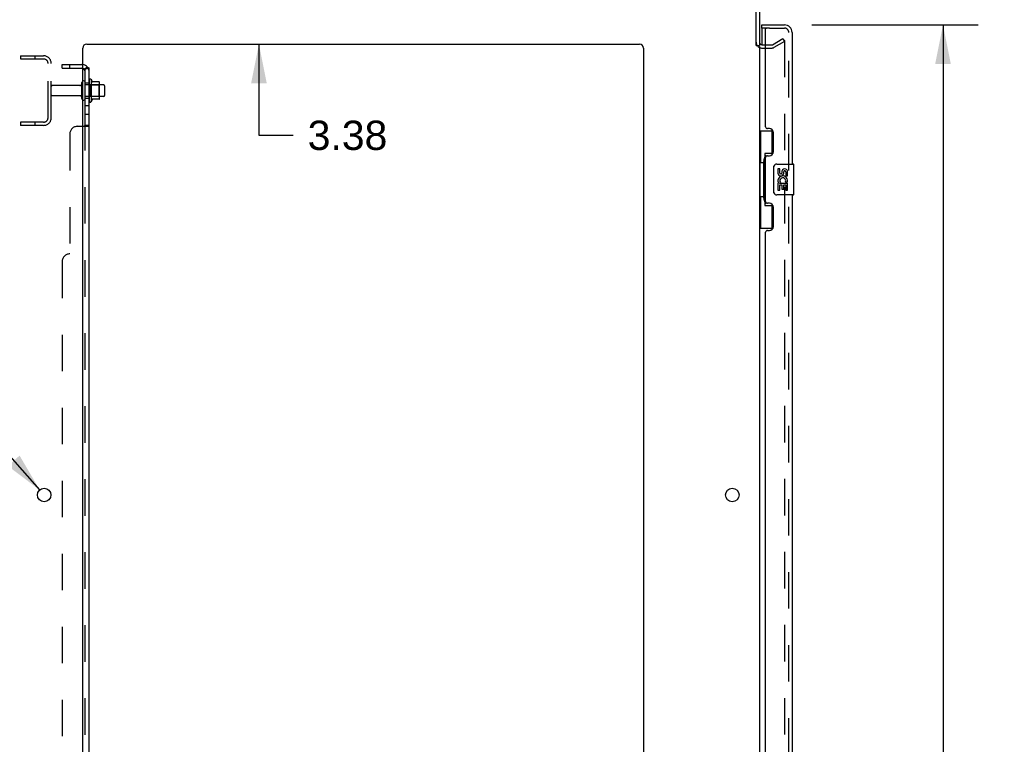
# Model space of a CAD drawing. Header units: inches. Extents: x 0 to 215, y 0 to 139.
# Tile 44 of 98: x 20 to 52, y 69 to 92. Entities that reach past the tile are written whole.
import ezdxf

# ---------------------------------------------------------------- set-up
doc = ezdxf.new("R2010")
doc.units = ezdxf.units.IN
doc.header["$LTSCALE"] = 11.804375
doc.header["$MEASUREMENT"] = 0
doc.linetypes.add('HIDDEN', pattern=[0.2, 0.1, -0.1])
doc.layers.get('0').update_dxf_attribs({"linetype": 'CONTINUOUS'})
for name, color, linetype in [('DEFAULT_2', 8, 'HIDDEN'), ('DIMENSIONS', 7, 'CONTINUOUS'), ('DOOR_ASSEMBLY', 7, 'CONTINUOUS'), ('SUBPANEL', 7, 'CONTINUOUS')]:
    doc.layers.add(name, color=color, linetype=linetype)
doc.styles.get("Standard").update_dxf_attribs({"font": 'arial.ttf'})
doc.styles.add('TEXTSTYLE_1', font='gdt', dxfattribs={"width": 0.8})
doc.dimstyles.new('DIMSTYLE_1', dxfattribs={"dimtxt": 0.946875, "dimasz": 1.2625, "dimexe": 0.09, "dimexo": 0.07, "dimgap": 0.0375, "dimtad": 0, "dimtih": 1, "dimtoh": 1, "dimzin": 4, "dimdsep": 46, "dimtxsty": 'Standard', "dimblk": '_FILLED', "dimblk1": '_FILLED', "dimblk2": '_FILLED', "dimcen": 0.09, "dimadec": 3, "dimazin": 1, "dimtfac": 1, "dimtdec": 3, "dimtofl": 0, "dimtmove": 0, "dimatfit": 3, "dimldrblk": '_FILLED', "dimfxl": 0, "dimtolj": 1, "dimtzin": 4, "dimarcsym": 0})
doc.dimstyles.new('DIMSTYLE_2', dxfattribs={"dimtxt": 0.946875, "dimasz": 1.2625, "dimexe": 0.09, "dimexo": 0.07, "dimgap": 0.09, "dimtad": 0, "dimtih": 1, "dimtoh": 1, "dimzin": 4, "dimdsep": 46, "dimtxsty": 'Standard', "dimblk": '_FILLED', "dimblk1": '_FILLED', "dimblk2": '_FILLED', "dimcen": 0.09, "dimadec": 3, "dimazin": 1, "dimtfac": 1, "dimtdec": 3, "dimtofl": 0, "dimtmove": 0, "dimatfit": 1, "dimldrblk": '_FILLED', "dimfxl": 0, "dimtolj": 1, "dimtzin": 4, "dimarcsym": 0})

# ---------------------------------------------------------------- blocks, each defined once
blk = doc.blocks.new('_FILLED')
at = {"color": 0, "linetype": 'ByBlock'}
blk.add_solid([(0, 0), (-1, 0.2), (-1, -0.2)], dxfattribs=at)
blk = doc.blocks.new('*D9')
at = {"layer": 'DIMENSIONS', "color": 2, "linetype": 'Continuous'}
for p, q in [((45.94, 92.251), (51.32, 92.251)), ((50.184, 92.251), (50.184, 53.317)), ((50.184, 11.751), (50.184, 50.003)), ((45.94, 11.751), (51.32, 11.751))]:
    blk.add_line(p, q, dxfattribs=at)
at = {"layer": 'DIMENSIONS', "color": 2, "linetype": 'Continuous', "xscale": 1.2625, "yscale": 1.2625, "zscale": 1.2625}
for p, rotation in [((50.184, 92.251), 90), ((50.184, 11.751), 270)]:
    blk.add_blockref('_FILLED', p, dxfattribs=dict(at, rotation=rotation))
at = {"layer": 'DIMENSIONS', "color": 2, "linetype": 'Continuous', "insert": (50.184, 52.843), "char_height": 0.9469, "width": 3.9635, "attachment_point": 2, "line_spacing_factor": 0.9}
blk.add_mtext('80.50\\PDOOR', dxfattribs=at)
blk = doc.blocks.new('*D19')
at = {"layer": 'DIMENSIONS', "color": 2, "linetype": 'Continuous'}
for p, q in [((18.539, 79.954), (17.434, 79.954)), ((20.974, 77.214), (18.539, 79.954))]:
    blk.add_line(p, q, dxfattribs=at)
at = {"layer": 'DIMENSIONS', "color": 2, "linetype": 'Continuous', "xscale": 1.2625, "yscale": 1.2625, "zscale": 1.2625, "rotation": 311.6388575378}
blk.add_blockref('_FILLED', (20.974, 77.214), dxfattribs=at)
at = {"layer": 'DIMENSIONS', "color": 2, "linetype": 'Continuous', "insert": (16.961, 80.428), "char_height": 0.94688, "width": 3.09993, "attachment_point": 3, "line_spacing_factor": 0.9, "style": 'TEXTSTYLE_1'}
blk.add_mtext('{\\fgdt;n}\\fArial;.44\\P(x12)', dxfattribs=at)
blk = doc.blocks.new('*D20')
at = {"layer": 'DIMENSIONS', "color": 2, "linetype": 'Continuous'}
for p, q in [((28.063, 95.001), (28.063, 97.526)), ((28.063, 91.626), (28.063, 88.679)), ((28.063, 88.679), (29.167, 88.679))]:
    blk.add_line(p, q, dxfattribs=at)
at = {"layer": 'DIMENSIONS', "color": 2, "linetype": 'Continuous', "xscale": 1.2625, "yscale": 1.2625, "zscale": 1.2625}
for p, rotation in [((28.063, 95.001), 270), ((28.063, 91.626), 90)]:
    blk.add_blockref('_FILLED', p, dxfattribs=dict(at, rotation=rotation))
at = {"layer": 'DIMENSIONS', "color": 2, "linetype": 'Continuous', "insert": (29.641, 89.153), "char_height": 0.9469, "width": 2.57311, "attachment_point": 1, "line_spacing_factor": 0.9}
blk.add_mtext('3.38', dxfattribs=at)

msp = doc.modelspace()

# ---------------------------------------------------------------- linework, layer by layer
at = {"color": 3, "linetype": 'Continuous'}
for p, q in [((44.141, 91.583), (44.141, 94.807)), ((44.245, 94.812), (44.245, 91.584)), ((22.37, 11.126), (22.37, 91.501)), ((22.495, 91.626), (40.37, 91.626)), ((40.495, 91.501), (40.495, 11.126)), ((44.245, 91.553), (44.245, 12.449)), ((44.33, 91.605), (44.449, 91.605))]:
    msp.add_line(p, q, dxfattribs=at)
at = {"color": 7, "linetype": 'Continuous'}
for p, q in [((44.141, 91.584), (44.245, 91.584)), ((22.644, 90.482), (22.644, 89.77)), ((22.899, 90.403), (22.672, 90.403)), ((22.91, 89.87), (22.91, 90.381)), ((23.044, 90.313), (22.91, 90.313)), ((23.074, 90.283), (23.074, 89.968)), ((22.899, 89.848), (22.672, 89.848)), ((23.044, 89.938), (22.91, 89.938))]:
    msp.add_line(p, q, dxfattribs=at)
at = {"color": 3, "linetype": 'Continuous'}
for centre in [(21.12, 77.051), (43.37, 77.051)]:
    msp.add_circle(centre, 0.219, dxfattribs=at)
for centre, radius, start, end in [((22.495, 91.501), 0.125, 90, 180), ((40.37, 91.501), 0.125, 0, 90), ((44.33, 91.69), 0.085, 180, 270)]:
    msp.add_arc(centre, radius, start, end, dxfattribs=at)
at = {"color": 7, "linetype": 'Continuous'}
for centre, radius, start, end in [((22.394, 90.383), 0.055, 360, 115.9094), ((22.612, 90.46), 0.0384, 34.4497, 180), ((22.044, 90.126), 0.698, 23.9679, 30.6631), ((22.69, 90.413), 0.01, 203.9679, 270), ((22.899, 90.393), 0.01, 5.1938, 90), ((22.769, 90.381), 0.141, 0, 5.2081), ((23.044, 90.283), 0.03, 360, 90), ((22.394, 89.868), 0.055, 244.0906, 0), ((22.612, 89.792), 0.0384, 180, 325.5503), ((22.044, 90.126), 0.698, 329.3369, 336.0321), ((22.69, 89.838), 0.01, 90, 156.0321), ((22.899, 89.858), 0.01, 270, 354.8062), ((22.769, 89.87), 0.141, 354.7919, 360), ((23.044, 89.968), 0.03, 270, 0)]:
    msp.add_arc(centre, radius, start, end, dxfattribs=at)
at = {"layer": 'DEFAULT_2', "color": 8, "linetype": 'HIDDEN'}
for p, q in [((44.666, 91.609), (45.005, 91.805)), ((45.057, 91.715), (44.718, 91.519)), ((45.005, 91.805), (45.057, 91.715)), ((45.057, 91.735), (45.057, 12.266)), ((44.33, 91.501), (44.649, 91.501)), ((44.449, 91.605), (44.649, 91.605)), ((20.349, 91.251), (20.349, 91.147)), ((20.349, 91.251), (21.102, 91.251)), ((20.349, 91.147), (21.102, 91.147)), ((20.819, 91.251), (20.819, 91.147)), ((21.245, 89.247), (21.245, 91.004)), ((21.349, 89.247), (21.349, 91.004)), ((22.574, 90.46), (22.574, 89.792)), ((22.276, 90.291), (21.379, 90.291)), ((22.339, 89.868), (22.339, 90.383)), ((22.449, 89.868), (22.449, 90.383)), ((22.91, 90.313), (22.449, 90.313)), ((22.594, 90.309), (22.574, 90.329)), ((22.594, 90.309), (22.594, 89.942)), ((22.594, 90.309), (22.89, 90.309)), ((22.89, 90.309), (22.91, 90.329)), ((22.89, 90.309), (22.89, 89.942)), ((22.276, 89.961), (21.379, 89.961)), ((22.91, 89.938), (22.449, 89.938)), ((22.594, 89.942), (22.574, 89.922)), ((22.594, 89.942), (22.89, 89.942)), ((22.89, 89.942), (22.91, 89.922)), ((20.349, 89.105), (20.349, 89.001)), ((21.102, 89.105), (20.349, 89.105)), ((21.102, 89.001), (20.349, 89.001)), ((20.819, 89.105), (20.819, 89.001))]:
    msp.add_line(p, q, dxfattribs=at)
for points in [[(45.04, 91.755), (45.04, 91.755), (45.038, 91.755), (45.036, 91.755), (45.034, 91.754), (45.032, 91.753)], [(45.046, 91.754), (45.044, 91.755), (45.042, 91.755), (45.04, 91.755)], [(45.046, 91.754), (45.047, 91.753), (45.049, 91.752), (45.051, 91.751), (45.052, 91.75), (45.054, 91.748), (45.055, 91.746), (45.056, 91.744), (45.056, 91.742), (45.057, 91.74), (45.057, 91.738), (45.057, 91.735)]]:
    msp.add_lwpolyline(points, dxfattribs=at)
for centre, radius, start, end in [((44.33, 91.69), 0.189, 180, 270), ((44.649, 91.638), 0.033, 270, 300), ((44.649, 91.638), 0.137, 270, 300), ((21.102, 91.004), 0.246, 0, 90), ((21.102, 91.004), 0.142, 0, 90), ((22.394, 90.383), 0.055, 115.9094, 180), ((21.379, 90.261), 0.03, 90, 180), ((22.276, 90.353), 0.0625, 270, 360), ((21.379, 89.991), 0.03, 180, 270), ((22.276, 89.898), 0.0625, 0, 90), ((22.394, 89.868), 0.055, 180, 244.0906), ((21.102, 89.247), 0.246, 270, 360), ((21.102, 89.247), 0.142, 270, 360)]:
    msp.add_arc(centre, radius, start, end, dxfattribs=at)
at = {"layer": 'DOOR_ASSEMBLY', "color": 7, "linetype": 'Continuous'}
for p, q in [((44.324, 92.147), (44.324, 92.251)), ((44.463, 92.147), (44.324, 92.147)), ((44.324, 92.127), (44.324, 91.605)), ((44.574, 92.147), (44.478, 92.147)), ((44.245, 88.826), (44.685, 88.826)), ((44.284, 88.826), (44.284, 87.801)), ((44.649, 88.826), (44.649, 88.046)), ((44.422, 88.091), (44.422, 86.411)), ((44.649, 88.091), (44.422, 88.091)), ((44.262, 87.801), (44.262, 86.701)), ((44.262, 87.801), (44.385, 87.801)), ((44.385, 87.831), (44.385, 87.852)), ((44.385, 86.701), (44.385, 87.801)), ((44.708, 86.851), (44.708, 87.651)), ((44.808, 87.751), (45.348, 87.751)), ((44.845, 87.597), (44.845, 87.46)), ((44.908, 87.597), (44.845, 87.597)), ((44.908, 87.46), (44.908, 87.597)), ((45.363, 86.766), (45.363, 87.736)), ((44.973, 87.523), (44.974, 87.454)), ((45.034, 87.46), (45.034, 87.502)), ((45.097, 87.502), (45.097, 87.366)), ((45.097, 87.366), (45.16, 87.366)), ((45.16, 87.366), (45.16, 87.502)), ((44.845, 87.135), (44.845, 86.905)), ((44.864, 87.135), (44.845, 87.135)), ((44.898, 87.135), (44.926, 87.155)), ((44.898, 87.135), (45.16, 87.135)), ((44.908, 86.905), (44.908, 87.073)), ((44.908, 87.073), (44.973, 87.073)), ((44.973, 87.073), (44.973, 86.936)), ((44.973, 86.936), (45.034, 86.936)), ((45.034, 86.936), (45.034, 87.073)), ((45.034, 87.073), (45.097, 87.073)), ((45.089, 87.171), (45.147, 87.146)), ((45.097, 87.073), (45.097, 86.905)), ((45.16, 86.905), (45.16, 87.135)), ((44.262, 86.701), (44.385, 86.701)), ((44.284, 86.701), (44.284, 85.676)), ((44.385, 86.65), (44.385, 86.671)), ((45.348, 86.751), (44.808, 86.751)), ((44.845, 86.905), (44.908, 86.905)), ((45.097, 86.905), (45.16, 86.905)), ((44.422, 86.411), (44.649, 86.411)), ((44.649, 86.456), (44.649, 85.676)), ((44.245, 85.676), (44.685, 85.676))]:
    msp.add_line(p, q, dxfattribs=at)
at = {"layer": 'DOOR_ASSEMBLY', "color": 3, "linetype": 'Continuous'}
for p, q in [((44.324, 92.251), (45.056, 92.251)), ((44.449, 88.958), (44.449, 92.127)), ((45.303, 92.004), (45.303, 87.751)), ((44.569, 88.898), (44.509, 88.898)), ((44.699, 88.148), (44.699, 88.768)), ((44.449, 86.543), (44.449, 87.958)), ((44.509, 88.018), (44.569, 88.018)), ((45.303, 86.751), (45.303, 64.251)), ((44.569, 86.483), (44.509, 86.483)), ((44.699, 85.733), (44.699, 86.353)), ((44.449, 65.458), (44.449, 85.543)), ((44.509, 85.603), (44.569, 85.603))]:
    msp.add_line(p, q, dxfattribs=at)
at = {"layer": 'DOOR_ASSEMBLY', "color": 8, "linetype": 'HIDDEN'}
for p, q in [((44.469, 92.147), (44.463, 92.147)), ((44.469, 92.147), (44.478, 92.147)), ((44.574, 92.147), (45.056, 92.147)), ((45.199, 11.997), (45.199, 92.004))]:
    msp.add_line(p, q, dxfattribs=at)
at = {"layer": 'DOOR_ASSEMBLY', "color": 7, "linetype": 'Continuous'}
for points in [[(44.422, 88.067), (44.422, 88.064), (44.423, 88.06), (44.423, 88.056), (44.425, 88.052), (44.426, 88.047), (44.428, 88.042), (44.431, 88.036), (44.434, 88.03), (44.437, 88.024), (44.441, 88.017), (44.445, 88.01), (44.45, 88.002), (44.456, 87.993), (44.458, 87.99)], [(44.708, 87.651), (44.708, 87.657), (44.709, 87.663), (44.71, 87.669), (44.711, 87.675), (44.713, 87.681), (44.715, 87.687)], [(44.715, 86.815), (44.713, 86.82), (44.711, 86.826), (44.71, 86.832), (44.709, 86.838), (44.708, 86.845), (44.708, 86.851)], [(44.458, 86.512), (44.456, 86.508), (44.45, 86.5), (44.445, 86.492), (44.441, 86.485), (44.437, 86.478), (44.434, 86.471), (44.431, 86.465), (44.428, 86.46), (44.426, 86.455), (44.425, 86.45), (44.423, 86.446), (44.423, 86.442), (44.422, 86.438), (44.422, 86.435)]]:
    msp.add_lwpolyline(points, dxfattribs=at)
for centre, radius, start, end in [((44.344, 92.127), 0.02, 102.8571, 180), ((45.139, 91.861), 0.26, 90, 92.5937), ((44.808, 87.651), 0.1, 90, 158.8004), ((45.066, 87.502), 0.0943, 68.6999, 167.4338), ((45.066, 87.502), 0.0943, 0, 68.6704), ((45.348, 87.736), 0.015, 0, 90), ((44.94, 87.46), 0.0943, 180, 360), ((44.999, 87.209), 0.154, 161.4199, 206.1963), ((45.003, 87.209), 0.157, 336.5966, 161.8791), ((44.94, 87.46), 0.0314, 180, 261.2295), ((45.003, 87.209), 0.0943, 336.5966, 215.1122), ((44.939, 87.465), 0.0362, 263.4285, 341.7628), ((45.066, 87.502), 0.0314, 0, 180.0485), ((45.003, 87.209), 0.157, 205.737, 207.8532), ((44.808, 86.851), 0.1, 201.205, 270), ((45.348, 86.766), 0.015, 270, 360)]:
    msp.add_arc(centre, radius, start, end, dxfattribs=at)
at = {"layer": 'DOOR_ASSEMBLY', "color": 3, "linetype": 'Continuous'}
for centre, radius, start, end in [((44.469, 92.127), 0.02, 90, 180), ((45.056, 92.004), 0.246, 0, 90), ((44.509, 88.958), 0.06, 180, 270), ((44.569, 88.768), 0.13, 0, 90), ((44.509, 87.958), 0.06, 90, 180), ((44.569, 88.148), 0.13, 270, 360), ((44.509, 86.543), 0.06, 180, 270), ((44.569, 86.353), 0.13, 0, 90), ((44.569, 85.733), 0.13, 270, 360), ((44.509, 85.543), 0.06, 90, 180)]:
    msp.add_arc(centre, radius, start, end, dxfattribs=at)
at = {"layer": 'DOOR_ASSEMBLY', "color": 8, "linetype": 'HIDDEN'}
msp.add_arc((45.056, 92.004), 0.142, 0, 90, dxfattribs=at)
at = {"layer": 'DOOR_ASSEMBLY', "color": 7, "linetype": 'Continuous'}
for centre, start_param, end_param in [((44.489, 87.841), 0.699287, 1.51401), ((44.489, 87.841), -4.655602, -3.84088), ((44.489, 86.66), 0.699287, 1.51401), ((44.489, 86.66), -4.655602, -3.84088)]:
    msp.add_ellipse(centre, major_axis=(0, 0.18), ratio=0.579493, start_param=start_param, end_param=end_param, dxfattribs=at)
at = {"layer": 'SUBPANEL', "color": 8, "linetype": 'HIDDEN'}
for p, q in [((21.699, 90.845), (21.699, 90.97)), ((21.699, 90.97), (22.337, 90.97)), ((21.699, 90.845), (22.337, 90.845)), ((21.949, 90.845), (21.949, 90.97)), ((22.473, 90.845), (22.423, 90.804)), ((22.449, 90.376), (22.574, 90.376)), ((22.449, 89.876), (22.574, 89.876)), ((22.449, 89.648), (22.574, 89.648)), ((22.449, 89.367), (22.574, 89.367)), ((22.199, 88.97), (22.37, 88.97)), ((22.423, 88.976), (22.424, 88.978)), ((22.449, 14.997), (22.449, 89.005)), ((21.949, 88.72), (21.949, 84.845)), ((21.699, 84.595), (21.699, 19.407))]:
    msp.add_line(p, q, dxfattribs=at)
at = {"layer": 'SUBPANEL', "color": 7, "linetype": 'Continuous'}
for p, q in [((22.449, 89.005), (22.449, 90.845)), ((22.449, 90.845), (22.574, 90.845)), ((22.52, 90.883), (22.473, 90.845)), ((22.449, 89.005), (22.574, 89.005))]:
    msp.add_line(p, q, dxfattribs=at)
at = {"layer": 'SUBPANEL', "color": 3, "linetype": 'Continuous'}
for p, q in [((22.574, 13.157), (22.574, 90.845)), ((22.37, 88.97), (22.52, 88.97))]:
    msp.add_line(p, q, dxfattribs=at)
at = {"layer": 'SUBPANEL', "color": 7, "linetype": 'Continuous'}
for points in [[(22.423, 90.804), (22.423, 90.804), (22.423, 90.805), (22.423, 90.806), (22.423, 90.807), (22.424, 90.808), (22.424, 90.809), (22.425, 90.811), (22.426, 90.812), (22.428, 90.814), (22.429, 90.815), (22.431, 90.817)], [(22.431, 90.817), (22.434, 90.821), (22.436, 90.823), (22.438, 90.825), (22.44, 90.828), (22.442, 90.83), (22.444, 90.832)], [(22.444, 90.832), (22.445, 90.835), (22.447, 90.837), (22.448, 90.839), (22.448, 90.841)], [(22.423, 88.97), (22.423, 88.971), (22.423, 88.973), (22.423, 88.975), (22.423, 88.976), (22.424, 88.978), (22.424, 88.979), (22.425, 88.981), (22.426, 88.983), (22.428, 88.984), (22.429, 88.985), (22.431, 88.987), (22.433, 88.988), (22.434, 88.989)], [(22.434, 88.989), (22.438, 88.992), (22.44, 88.993), (22.442, 88.995), (22.444, 88.996), (22.445, 88.998), (22.447, 88.999), (22.448, 89.001), (22.448, 89.002), (22.449, 89.004), (22.449, 89.005)]]:
    msp.add_lwpolyline(points, dxfattribs=at)
at = {"layer": 'SUBPANEL', "color": 8, "linetype": 'HIDDEN'}
for points in [[(22.445, 90.822), (22.445, 90.822), (22.445, 90.822), (22.445, 90.822), (22.446, 90.822), (22.446, 90.822), (22.447, 90.823), (22.447, 90.823), (22.448, 90.823), (22.448, 90.824), (22.449, 90.824), (22.449, 90.824), (22.45, 90.825), (22.451, 90.825), (22.451, 90.825), (22.452, 90.826), (22.453, 90.826), (22.453, 90.826), (22.454, 90.827), (22.455, 90.827), (22.455, 90.828), (22.456, 90.828), (22.457, 90.828), (22.458, 90.829), (22.458, 90.829), (22.459, 90.829), (22.46, 90.83), (22.461, 90.83), (22.462, 90.83), (22.462, 90.831), (22.463, 90.831), (22.464, 90.832), (22.465, 90.832), (22.466, 90.832), (22.467, 90.833), (22.468, 90.833), (22.469, 90.833), (22.47, 90.834), (22.471, 90.834), (22.472, 90.835), (22.473, 90.835), (22.474, 90.835), (22.475, 90.836), (22.476, 90.836), (22.477, 90.837), (22.478, 90.837), (22.479, 90.837), (22.48, 90.838), (22.481, 90.838), (22.482, 90.838), (22.483, 90.839), (22.484, 90.839), (22.486, 90.839), (22.487, 90.84), (22.488, 90.84), (22.489, 90.84), (22.49, 90.841), (22.491, 90.841), (22.492, 90.841), (22.493, 90.842), (22.494, 90.842), (22.495, 90.842), (22.496, 90.842), (22.497, 90.843), (22.498, 90.843), (22.499, 90.843), (22.5, 90.843), (22.501, 90.844), (22.502, 90.844), (22.503, 90.844), (22.504, 90.844), (22.505, 90.844), (22.506, 90.844), (22.507, 90.844), (22.507, 90.845), (22.508, 90.845), (22.508, 90.845), (22.508, 90.845)], [(22.449, 90.824), (22.448, 90.824), (22.448, 90.824), (22.447, 90.823), (22.447, 90.823), (22.446, 90.823), (22.446, 90.822), (22.445, 90.822), (22.445, 90.822), (22.445, 90.822), (22.445, 90.822), (22.445, 90.822)], [(22.448, 90.841), (22.449, 90.843), (22.449, 90.845)], [(22.508, 90.845), (22.508, 90.845), (22.509, 90.845), (22.509, 90.845), (22.508, 90.845), (22.508, 90.845), (22.508, 90.845), (22.507, 90.845), (22.507, 90.845), (22.506, 90.845), (22.506, 90.845)], [(22.423, 88.97), (22.423, 88.971), (22.423, 88.973), (22.423, 88.975), (22.423, 88.976)], [(22.425, 88.981), (22.426, 88.983), (22.428, 88.984)], [(22.429, 88.985), (22.431, 88.987), (22.433, 88.988)], [(22.442, 88.995), (22.444, 88.996), (22.445, 88.998), (22.447, 88.999), (22.448, 89.001), (22.448, 89.002)], [(22.448, 89.002), (22.449, 89.004), (22.449, 89.005)], [(22.52, 88.97), (22.522, 88.971), (22.524, 88.973), (22.527, 88.974)], [(22.561, 88.99), (22.563, 88.991), (22.566, 88.993)], [(22.569, 88.995), (22.57, 88.997), (22.572, 88.999), (22.573, 89), (22.573, 89.002), (22.574, 89.004)]]:
    msp.add_lwpolyline(points, dxfattribs=at)
at = {"layer": 'SUBPANEL', "color": 3, "linetype": 'Continuous'}
for points in [[(22.52, 90.883), (22.522, 90.881), (22.524, 90.879), (22.527, 90.877), (22.53, 90.875), (22.533, 90.873), (22.537, 90.871), (22.541, 90.87), (22.544, 90.868)], [(22.544, 90.868), (22.551, 90.865), (22.555, 90.863), (22.558, 90.862), (22.561, 90.86), (22.563, 90.859), (22.566, 90.857), (22.569, 90.855), (22.57, 90.853), (22.572, 90.851), (22.573, 90.849), (22.573, 90.848), (22.574, 90.846), (22.574, 90.845)], [(22.52, 88.97), (22.522, 88.971), (22.524, 88.973), (22.527, 88.974), (22.53, 88.976), (22.533, 88.977), (22.537, 88.979), (22.541, 88.981), (22.548, 88.984)], [(22.548, 88.984), (22.551, 88.985), (22.555, 88.987), (22.558, 88.988), (22.561, 88.99), (22.563, 88.991), (22.566, 88.993), (22.569, 88.995), (22.57, 88.997), (22.572, 88.999), (22.573, 89), (22.573, 89.002), (22.574, 89.004), (22.574, 89.005)]]:
    msp.add_lwpolyline(points, dxfattribs=at)
at = {"layer": 'SUBPANEL', "color": 8, "linetype": 'HIDDEN'}
for centre, radius, start, end in [((22.337, 90.733), 0.237, 81.9946, 90), ((22.337, 90.733), 0.112, 72.8585, 90), ((22.337, 90.733), 0.237, 0, 39.4342), ((22.199, 88.72), 0.25, 90, 180), ((21.949, 84.595), 0.25, 90, 180)]:
    msp.add_arc(centre, radius, start, end, dxfattribs=at)
at = {"layer": 'SUBPANEL', "color": 3, "linetype": 'Continuous'}
msp.add_arc((22.337, 90.733), 0.237, 39.4342, 81.9946, dxfattribs=at)
at = {"layer": 'SUBPANEL', "color": 7, "linetype": 'Continuous'}
msp.add_arc((22.337, 90.733), 0.112, 0, 72.8585, dxfattribs=at)

# ---------------------------------------------------------------- dimensions: what is measured, and where the dimension line sits
at = {"layer": 'DIMENSIONS', "color": 2, "linetype": 'Continuous'}
dim = msp.add_linear_dim(base=(28.062512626, 91.625841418), p1=(20.356830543, 95.000841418), p2=(22.494830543, 91.625841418), angle=270, dimstyle='DIMSTYLE_1', dxfattribs=at)
dim.commit()
dim.dimension.update_dxf_attribs({"geometry": '*D20', "text_midpoint": (30.924200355, 88.674143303), "dimtype": 160})
dim = msp.add_linear_dim(base=(50.184, 11.751), p1=(45.87, 92.251), p2=(45.87, 11.751), angle=270, text='<>\\PDOOR', dimstyle='DIMSTYLE_1', dxfattribs=at)
dim.commit()
dim.dimension.update_dxf_attribs({"geometry": '*D9', "text_midpoint": (50.184, 51.66), "dimtype": 160})
dim = msp.add_diameter_dim_2p(p1=(20.974, 77.214), p2=(21.265, 76.887), text='%%c<>\\P(x12)', dimstyle='DIMSTYLE_2', override={"dimpost": '<>'}, dxfattribs=at)
dim.commit()
dim.dimension.update_dxf_attribs({"geometry": '*D19', "text_midpoint": (15.411, 79.244), "dimtype": 163})

doc.saveas('drawing.dxf')
